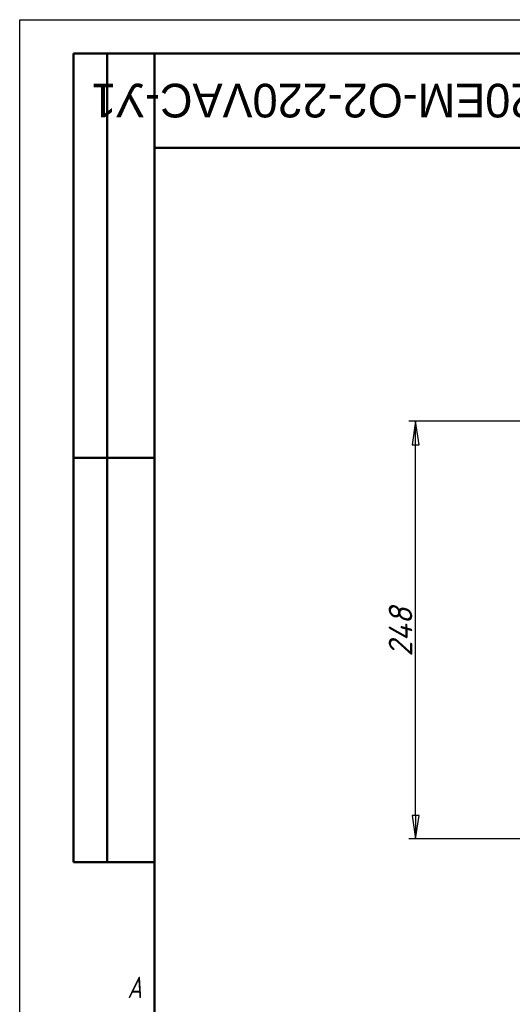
# Model space of a CAD drawing. Header units: millimetres. Extents: x 0 to 1680, y 0 to 1188.
# Tile 2 of 27: x 0 to 293, y 604 to 1188. Entities that reach past the tile are written whole.
import ezdxf
from ezdxf.enums import TextEntityAlignment as Align

# ---------------------------------------------------------------- set-up
doc = ezdxf.new("R2018")
doc.units = ezdxf.units.MM
doc.header["$LTSCALE"] = 4
for name, color, linetype, lineweight in [('Кромка (ГОСТ)', 7, 'Continuous', 50), ('Обозначение (ГОСТ)', 7, 'Continuous', 25), ('Размер (ГОСТ)', 7, 'Continuous', 25), ('Эскизная геометрия (ГОСТ)', 7, 'Continuous', 50)]:
    doc.layers.add(name, color=color, linetype=linetype, lineweight=lineweight)
doc.styles.add('Альтернативный текст (ГОСТ)', font='arial.ttf', dxfattribs={"width": 0.8})
doc.styles.add('Обычный текст (ГОСТ)', font='GOST Common Italic.ttf')
doc.styles.add('Стиль текста110', font='GOST Common Italic.ttf', dxfattribs={"width": 0.8})
doc.styles.add('Стиль текста112', font='GOST Common Italic.ttf', dxfattribs={"width": 0.8})
doc.dimstyles.new('Обычный (ГОСТ)', dxfattribs={"dimscale": 4, "dimtxt": 3.5, "dimasz": 3.5, "dimexe": 1, "dimexo": 0, "dimgap": 0.5, "dimtad": 1, "dimtxsty": 'Обычный текст (ГОСТ)', "dimblk": 'Filled-1', "dimcen": 0.09, "dimdle": 15, "dimclrd": 256, "dimclre": 256, "dimclrt": 256, "dimazin": 2, "dimtfac": 0.714286, "dimtdec": 3, "dimtmove": 0, "dimatfit": 3, "dimfxl": 1, "dimtolj": 1, "dimlwd": 25, "dimlwe": 25, "dimarcsym": 0})

# ---------------------------------------------------------------- blocks, each defined once
blk = doc.blocks.new('Рамки ГОСТ - Рамка')
at = {"layer": 'Кромка (ГОСТ)', "lineweight": 25}
for p, q in [((0, 0), (0, 297)), ((0, 297), (420, 297))]:
    blk.add_line(p, q, dxfattribs=at)
at = {"layer": 'Кромка (ГОСТ)'}
for p, q in [((415, 292), (20, 292)), ((20, 292), (20, 5))]:
    blk.add_line(p, q, dxfattribs=at)
at = {"layer": 'Кромка (ГОСТ)', "insert": (16, 155), "char_height": 3.17, "width": 5.1335, "attachment_point": 1, "style": 'Альтернативный текст (ГОСТ)'}
blk.add_mtext('\\fGOST Common|b0|i1;{\\H3.1700;A}', dxfattribs=at)
blk = doc.blocks.new('ГОСТ - Доп. графы 2')
at = {"layer": 'Эскизная геометрия (ГОСТ)'}
for p, q in [((-12, 0), (-12, 120)), ((-12, 120), (0, 120)), ((-7, 0), (-7, 120)), ((-12, 60), (0, 60)), ((0, 0), (-12, 0))]:
    blk.add_line(p, q, dxfattribs=at)
at = {"layer": 'Обозначение (ГОСТ)', "style": 'Стиль текста112'}
for tag, p in [('Первичная_применяемость', (-3.65, 90.03)), ('Справочный_номер', (-3.55, 30.02))]:
    blk.add_attdef(tag, text='', height=3.17, rotation=90, dxfattribs=at).set_placement(p, align=Align.MIDDLE_CENTER)
blk = doc.blocks.new('ГОСТ - Доп. графы 3')
at = {"layer": 'Эскизная геометрия (ГОСТ)'}
for p, q in [((0, 0), (70, 0)), ((70, 0), (70, -14)), ((70, -14), (0, -14))]:
    blk.add_line(p, q, dxfattribs=at)
at = {"layer": 'Обозначение (ГОСТ)', "style": 'Стиль текста110'}
blk.add_attdef('ОБОЗНАЧЕНИЕ', text='', height=5, rotation=180, dxfattribs=at).set_placement((34.94, -6.97), align=Align.MIDDLE_CENTER)
blk = doc.blocks.new('Filled-1')
at = {"color": 0}
for p, q in [((0, 0), (-1, 0.143)), ((-1, 0.143), (-1, -0.143)), ((-1, 0), (0, 0)), ((-1, -0.143), (0, 0))]:
    blk.add_line(p, q, dxfattribs=at)
at = {"color": 0, "flags": 128}
blk.add_lwpolyline([(-1, -0.143), (0, 0), (-1, 0.143), (-1, -0.143)], dxfattribs=at)
at = {"color": 0}
blk.add_solid([(-1, -0.143), (0, 0), (-1, 0.143), (-1, -0.143)], dxfattribs=at)
blk = doc.blocks.new('*D14')
at = {"layer": 'Defpoints', "color": 0, "linetype": 'Continuous', "transparency": 16777216}
for p in [(235.24, 949.73), (356.1, 949.73), (438.6, 701.73)]:
    blk.add_point(p, dxfattribs=at)
at = {"layer": 'Размер (ГОСТ)', "linetype": 'Continuous', "lineweight": 25, "transparency": 16777216}
for p, q in [((356.1, 949.73), (231.24, 949.73)), ((235.24, 715.73), (235.24, 935.73)), ((438.6, 701.73), (231.24, 701.73))]:
    blk.add_line(p, q, dxfattribs=at)
at = {"layer": 'Размер (ГОСТ)', "linetype": 'Continuous', "lineweight": 25, "transparency": 16777216, "xscale": 14, "yscale": 14, "zscale": 14}
for p, rotation in [((235.24, 949.73), 90), ((235.24, 701.73), 270)]:
    blk.add_blockref('Filled-1', p, dxfattribs=dict(at, rotation=rotation))
at = {"layer": 'Размер (ГОСТ)', "linetype": 'Continuous', "lineweight": 25, "transparency": 16777216, "insert": (219.24, 809.89), "char_height": 14, "attachment_point": 1, "rotation": 90, "style": 'Обычный текст (ГОСТ)'}
blk.add_mtext('\\A1;248', dxfattribs=at)

msp = doc.modelspace()

# ---------------------------------------------------------------- block references
at = {"xscale": 4, "yscale": 4, "zscale": 4}
for name, p in [('Рамки ГОСТ - Рамка', (0, 0)), ('ГОСТ - Доп. графы 2', (80, 688))]:
    msp.add_blockref(name, p, dxfattribs=at)
ref = msp.add_blockref('ГОСТ - Доп. графы 3', (80, 1168), dxfattribs=dict(xscale=4, yscale=4, zscale=4))
lines = msp.add_mtext('MT-N-020EM-O2-220VAC-У1', dxfattribs={"layer": 'Обозначение (ГОСТ)', "insert": (219.768, 1140.13), "char_height": 20, "width": 280.49935, "attachment_point": 5, "rotation": 180, "style": 'Стиль текста110'})
ref.add_attrib('ОБОЗНАЧЕНИЕ', '', (219.768, 1140.13)).embed_mtext(lines)

# ---------------------------------------------------------------- dimensions: what is measured, and where the dimension line sits
at = {"layer": 'Размер (ГОСТ)', "linetype": 'Continuous', "lineweight": 25}
dim = msp.add_linear_dim(base=(235.242, 949.735), p1=(438.603, 701.735), p2=(356.103, 949.735), angle=270, dimstyle='Обычный (ГОСТ)', override={"dimgap": 0.5, "dimdec": 2, "dimtol": 0, "dimlim": 0, "dimtp": 0, "dimtm": 0, "dimtdec": 3, "dimtofl": 0, "dimatfit": 1}, dxfattribs=at)
dim.commit()
dim.dimension.update_dxf_attribs({"geometry": '*D14', "text_midpoint": (235.242, 825.735), "dimtype": 160})

doc.saveas('drawing.dxf')
